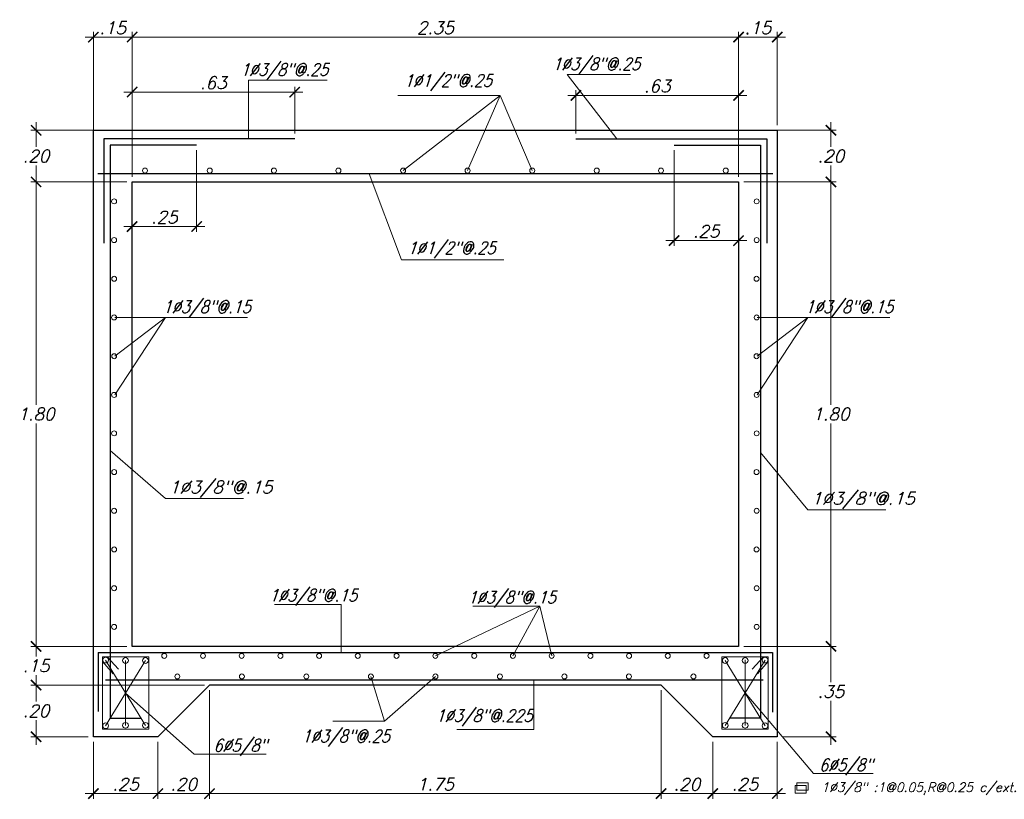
# Model space of a CAD drawing. Header units: metres. Extents: x -11 to 490, y -19 to 215.
# Tile 70 of 73: x 145 to 155, y 8 to 15. Entities that reach past the tile are written whole.
import ezdxf
from ezdxf.enums import TextEntityAlignment as Align

# ---------------------------------------------------------------- set-up
doc = ezdxf.new("R2010")
doc.units = ezdxf.units.M
doc.layers.add('Cimentación Corte', color=2, linetype='Continuous')
doc.layers.add('TABLEROS', color=4, linetype='Continuous')
doc.layers.add('COTAS', color=9, linetype='Continuous', lineweight=13)
doc.layers.add('LAYER2', color=1, linetype='Continuous', lineweight=20)
doc.styles.add('ROMANS', font='romans')
doc.styles.add('S', font='romans.shx', dxfattribs={"oblique": 15})
doc.styles.add('STYLE5', font='romans.shx', dxfattribs={"width": 0.8})
doc.dimstyles.new('1-25', dxfattribs={"dimtxt": 0.08, "dimasz": 0.09, "dimexe": 0.09, "dimexo": 0.15, "dimgap": 0.05, "dimtad": 1, "dimtih": 1, "dimtoh": 1, "dimlfac": 0.4, "dimzin": 4, "dimdsep": 46, "dimtxsty": 'S', "dimblk1": 'OBLIQUE', "dimblk2": 'OBLIQUE', "dimsah": 1, "dimcen": 0.06, "dimdle": 0.1, "dimclrd": 1, "dimclre": 1, "dimclrt": 3, "dimadec": 0, "dimazin": 0, "dimtfac": 1, "dimtix": 1, "dimtmove": 0, "dimatfit": 3, "dimldrblk": 'OBLIQUE', "dimfxl": 1, "dimtolj": 1, "dimtzin": 0, "dimarcsym": 0})

# ---------------------------------------------------------------- blocks, each defined once
blk = doc.blocks.new('_ARCHTICK')
at = {"color": 0, "linetype": 'ByBlock', "const_width": 0.15}
blk.add_lwpolyline([(-0.5, -0.5), (0.5, 0.5)], dxfattribs=at)
blk = doc.blocks.new('*D162')
at = {"layer": 'COTAS', "color": 8, "linetype": 'Continuous', "lineweight": 5, "ltscale": 0.02, "transparency": 16777216}
for p, q in [((147.1455, 14.0269), (147.1455, 13.2378)), ((146.5205, 13.6703), (146.5205, 13.2378)), ((146.4405, 13.2878), (147.2255, 13.2878))]:
    blk.add_line(p, q, dxfattribs=at)
at = {"layer": 'Defpoints', "color": 0, "lineweight": 5, "ltscale": 0.02, "transparency": 16777216}
for p in [(147.1455, 14.0769), (146.5205, 13.7203), (147.1455, 13.2878)]:
    blk.add_point(p, dxfattribs=at)
at = {"layer": 'COTAS', "color": 8, "lineweight": 5, "ltscale": 0.02, "transparency": 16777216, "xscale": 0.1, "yscale": 0.1, "zscale": 0.1, "rotation": 180}
blk.add_blockref('_ARCHTICK', (146.5205, 13.2878), dxfattribs=at)
at = {"layer": 'COTAS', "color": 8, "lineweight": 5, "ltscale": 0.02, "transparency": 16777216, "xscale": 0.1, "yscale": 0.1, "zscale": 0.1}
blk.add_blockref('_ARCHTICK', (147.1455, 13.2878), dxfattribs=at)
at = {"layer": 'COTAS', "color": 3, "ltscale": 0.02, "transparency": 16777216, "insert": (146.833, 13.3778), "char_height": 0.12, "attachment_point": 5, "style": 'S'}
blk.add_mtext('\\A1;.25', dxfattribs=at)
blk = doc.blocks.new('_Oblique')
at = {"color": 0, "linetype": 'ByBlock', "lineweight": -2}
blk.add_line((-0.5, -0.5), (0.5, 0.5), dxfattribs=at)
blk = doc.blocks.new('*D163')
at = {"layer": 'COTAS', "color": 251, "linetype": 'Continuous', "lineweight": 5, "ltscale": 0.02, "transparency": 16777216}
for p, q in [((146.5205, 13.7703), (146.5205, 14.6405)), ((148.0955, 14.1883), (148.0955, 14.6405)), ((146.4405, 14.5905), (148.1755, 14.5905))]:
    blk.add_line(p, q, dxfattribs=at)
at = {"layer": 'Defpoints', "color": 0, "linetype": 'Continuous', "lineweight": 5, "ltscale": 0.02, "transparency": 16777216}
for p in [(148.0955, 14.5905), (148.0955, 14.1383), (146.5205, 13.7203)]:
    blk.add_point(p, dxfattribs=at)
at = {"layer": 'COTAS', "color": 251, "linetype": 'Continuous', "lineweight": 5, "ltscale": 0.02, "transparency": 16777216, "xscale": 0.1, "yscale": 0.1, "zscale": 0.1, "rotation": 180}
blk.add_blockref('_ARCHTICK', (146.5205, 14.5905), dxfattribs=at)
at = {"layer": 'COTAS', "color": 251, "linetype": 'Continuous', "lineweight": 5, "ltscale": 0.02, "transparency": 16777216, "xscale": 0.1, "yscale": 0.1, "zscale": 0.1}
blk.add_blockref('_ARCHTICK', (148.0955, 14.5905), dxfattribs=at)
at = {"layer": 'COTAS', "color": 3, "linetype": 'Continuous', "lineweight": 5, "ltscale": 0.02, "transparency": 16777216, "insert": (147.308, 14.6805), "char_height": 0.12, "attachment_point": 5, "style": 'S'}
blk.add_mtext('\\A1;.63', dxfattribs=at)
blk = doc.blocks.new('*D164')
at = {"layer": 'COTAS', "color": 8, "linetype": 'Continuous', "lineweight": 5, "ltscale": 0.02, "transparency": 16777216}
for p, q in [((151.7705, 14.0269), (151.7705, 13.1012)), ((152.3955, 13.6703), (152.3955, 13.1012)), ((152.4755, 13.1512), (151.6905, 13.1512))]:
    blk.add_line(p, q, dxfattribs=at)
at = {"layer": 'Defpoints', "color": 0, "lineweight": 5, "ltscale": 0.02, "transparency": 16777216}
for p in [(151.7705, 14.0769), (152.3955, 13.7203), (151.7705, 13.1512)]:
    blk.add_point(p, dxfattribs=at)
at = {"layer": 'COTAS', "color": 8, "lineweight": 5, "ltscale": 0.02, "transparency": 16777216, "xscale": 0.1, "yscale": 0.1, "zscale": 0.1, "rotation": 180}
blk.add_blockref('_ARCHTICK', (151.7705, 13.1512), dxfattribs=at)
at = {"layer": 'COTAS', "color": 8, "lineweight": 5, "ltscale": 0.02, "transparency": 16777216, "xscale": 0.1, "yscale": 0.1, "zscale": 0.1}
blk.add_blockref('_ARCHTICK', (152.3955, 13.1512), dxfattribs=at)
at = {"layer": 'COTAS', "color": 3, "ltscale": 0.02, "transparency": 16777216, "insert": (152.083, 13.2412), "char_height": 0.12, "attachment_point": 5, "style": 'S'}
blk.add_mtext('\\A1;.25', dxfattribs=at)
blk = doc.blocks.new('*D165')
at = {"layer": 'COTAS', "color": 251, "linetype": 'Continuous', "lineweight": 5, "ltscale": 0.02, "transparency": 16777216}
for p, q in [((150.8205, 14.1883), (150.8205, 14.6086)), ((152.3955, 13.7703), (152.3955, 14.6086)), ((152.4755, 14.5586), (150.7405, 14.5586))]:
    blk.add_line(p, q, dxfattribs=at)
at = {"layer": 'Defpoints', "color": 0, "linetype": 'Continuous', "lineweight": 5, "ltscale": 0.02, "transparency": 16777216}
for p in [(150.8205, 14.5586), (150.8205, 14.1383), (152.3955, 13.7203)]:
    blk.add_point(p, dxfattribs=at)
at = {"layer": 'COTAS', "color": 251, "linetype": 'Continuous', "lineweight": 5, "ltscale": 0.02, "transparency": 16777216, "xscale": 0.1, "yscale": 0.1, "zscale": 0.1, "rotation": 180}
blk.add_blockref('_ARCHTICK', (150.8205, 14.5586), dxfattribs=at)
at = {"layer": 'COTAS', "color": 251, "linetype": 'Continuous', "lineweight": 5, "ltscale": 0.02, "transparency": 16777216, "xscale": 0.1, "yscale": 0.1, "zscale": 0.1}
blk.add_blockref('_ARCHTICK', (152.3955, 14.5586), dxfattribs=at)
at = {"layer": 'COTAS', "color": 3, "linetype": 'Continuous', "lineweight": 5, "ltscale": 0.02, "transparency": 16777216, "insert": (151.608, 14.6486), "char_height": 0.12, "attachment_point": 5, "style": 'S'}
blk.add_mtext('\\A1;.63', dxfattribs=at)
blk = doc.blocks.new('*D166')
at = {"layer": 'COTAS', "color": 8, "linetype": 'Continuous', "lineweight": 5, "ltscale": 0.02, "transparency": 16777216}
for p, q in [((146.4705, 14.2203), (145.5403, 14.2203)), ((145.5903, 14.3003), (145.5903, 14.0603)), ((145.5903, 13.6403), (145.5903, 13.8803)), ((146.4705, 13.7203), (145.5403, 13.7203))]:
    blk.add_line(p, q, dxfattribs=at)
at = {"layer": 'Defpoints', "color": 0, "lineweight": 5, "ltscale": 0.02, "transparency": 16777216}
for p in [(146.5205, 14.2203), (145.5903, 13.7203), (146.5205, 13.7203)]:
    blk.add_point(p, dxfattribs=at)
at = {"layer": 'COTAS', "color": 8, "lineweight": 5, "ltscale": 0.02, "transparency": 16777216, "xscale": 0.1, "yscale": 0.1, "zscale": 0.1}
for p, rotation in [((145.5903, 14.2203), 90), ((145.5903, 13.7203), 270)]:
    blk.add_blockref('_ARCHTICK', p, dxfattribs=dict(at, rotation=rotation))
at = {"layer": 'COTAS', "color": 3, "ltscale": 0.02, "transparency": 16777216, "insert": (145.5903, 13.9703), "char_height": 0.12, "attachment_point": 5, "style": 'S'}
blk.add_mtext('\\A1;.20', dxfattribs=at)
blk = doc.blocks.new('*D167')
at = {"layer": 'COTAS', "color": 251, "linetype": 'Continuous', "lineweight": 5, "ltscale": 0.02, "transparency": 16777216}
for p, q in [((145.5903, 13.8003), (145.5903, 11.5603)), ((146.4705, 13.7203), (145.5403, 13.7203)), ((145.5903, 9.1403), (145.5903, 11.3803)), ((146.4705, 9.2203), (145.5403, 9.2203))]:
    blk.add_line(p, q, dxfattribs=at)
at = {"layer": 'Defpoints', "color": 0, "linetype": 'Continuous', "lineweight": 5, "ltscale": 0.02, "transparency": 16777216}
for p in [(146.5205, 13.7203), (145.5903, 9.2203), (146.5205, 9.2203)]:
    blk.add_point(p, dxfattribs=at)
at = {"layer": 'COTAS', "color": 251, "linetype": 'Continuous', "lineweight": 5, "ltscale": 0.02, "transparency": 16777216, "xscale": 0.1, "yscale": 0.1, "zscale": 0.1}
for p, rotation in [((145.5903, 13.7203), 90), ((145.5903, 9.2203), 270)]:
    blk.add_blockref('_ARCHTICK', p, dxfattribs=dict(at, rotation=rotation))
at = {"layer": 'COTAS', "color": 3, "linetype": 'Continuous', "lineweight": 5, "ltscale": 0.02, "transparency": 16777216, "insert": (145.5903, 11.4703), "char_height": 0.12, "attachment_point": 5, "style": 'S'}
blk.add_mtext('\\A1;1.80', dxfattribs=at)
blk = doc.blocks.new('*D168')
at = {"layer": 'COTAS', "color": 251, "linetype": 'Continuous', "lineweight": 5, "ltscale": 0.02, "transparency": 16777216}
for p, q in [((145.5903, 9.3003), (145.5903, 9.1228)), ((146.4705, 9.2203), (145.5403, 9.2203)), ((145.5903, 8.7653), (145.5903, 8.9428)), ((147.2205, 8.8453), (145.5403, 8.8453))]:
    blk.add_line(p, q, dxfattribs=at)
at = {"layer": 'Defpoints', "color": 0, "linetype": 'Continuous', "lineweight": 5, "ltscale": 0.02, "transparency": 16777216}
for p in [(146.5205, 9.2203), (145.5903, 8.8453), (147.2705, 8.8453)]:
    blk.add_point(p, dxfattribs=at)
at = {"layer": 'COTAS', "color": 251, "linetype": 'Continuous', "lineweight": 5, "ltscale": 0.02, "transparency": 16777216, "xscale": 0.1, "yscale": 0.1, "zscale": 0.1}
for p, rotation in [((145.5903, 9.2203), 90), ((145.5903, 8.8453), 270)]:
    blk.add_blockref('_ARCHTICK', p, dxfattribs=dict(at, rotation=rotation))
at = {"layer": 'COTAS', "color": 3, "linetype": 'Continuous', "lineweight": 5, "ltscale": 0.02, "transparency": 16777216, "insert": (145.5903, 9.0328), "char_height": 0.12, "attachment_point": 5, "style": 'S'}
blk.add_mtext('\\A1;.15', dxfattribs=at)
blk = doc.blocks.new('*D169')
at = {"layer": 'COTAS', "color": 251, "linetype": 'Continuous', "lineweight": 5, "ltscale": 0.02, "transparency": 16777216}
for p, q in [((145.5903, 8.9253), (145.5903, 8.6853)), ((147.2205, 8.8453), (145.5403, 8.8453)), ((145.5903, 8.2653), (145.5903, 8.5053)), ((146.0955, 8.3453), (145.5403, 8.3453))]:
    blk.add_line(p, q, dxfattribs=at)
at = {"layer": 'Defpoints', "color": 0, "linetype": 'Continuous', "lineweight": 5, "ltscale": 0.02, "transparency": 16777216}
for p in [(147.2705, 8.8453), (145.5903, 8.3453), (146.1455, 8.3453)]:
    blk.add_point(p, dxfattribs=at)
at = {"layer": 'COTAS', "color": 251, "linetype": 'Continuous', "lineweight": 5, "ltscale": 0.02, "transparency": 16777216, "xscale": 0.1, "yscale": 0.1, "zscale": 0.1}
for p, rotation in [((145.5903, 8.8453), 90), ((145.5903, 8.3453), 270)]:
    blk.add_blockref('_ARCHTICK', p, dxfattribs=dict(at, rotation=rotation))
at = {"layer": 'COTAS', "color": 3, "linetype": 'Continuous', "lineweight": 5, "ltscale": 0.02, "transparency": 16777216, "insert": (145.5903, 8.5953), "char_height": 0.12, "attachment_point": 5, "style": 'S'}
blk.add_mtext('\\A1;.20', dxfattribs=at)
blk = doc.blocks.new('*D170')
at = {"layer": 'COTAS', "color": 251, "linetype": 'Continuous', "lineweight": 5, "ltscale": 0.02, "transparency": 16777216}
for p, q in [((152.4455, 14.2203), (153.3405, 14.2203)), ((153.2905, 14.3003), (153.2905, 14.0603)), ((153.2905, 13.6403), (153.2905, 13.8803)), ((152.4455, 13.7203), (153.3405, 13.7203))]:
    blk.add_line(p, q, dxfattribs=at)
at = {"layer": 'Defpoints', "color": 0, "linetype": 'Continuous', "lineweight": 5, "ltscale": 0.02, "transparency": 16777216}
for p in [(152.3955, 14.2203), (152.3955, 13.7203), (153.2905, 13.7203)]:
    blk.add_point(p, dxfattribs=at)
at = {"layer": 'COTAS', "color": 251, "linetype": 'Continuous', "lineweight": 5, "ltscale": 0.02, "transparency": 16777216, "xscale": 0.1, "yscale": 0.1, "zscale": 0.1}
for p, rotation in [((153.2905, 14.2203), 90), ((153.2905, 13.7203), 270)]:
    blk.add_blockref('_ARCHTICK', p, dxfattribs=dict(at, rotation=rotation))
at = {"layer": 'COTAS', "color": 3, "linetype": 'Continuous', "lineweight": 5, "ltscale": 0.02, "transparency": 16777216, "insert": (153.2905, 13.9703), "char_height": 0.12, "attachment_point": 5, "style": 'S'}
blk.add_mtext('\\A1;.20', dxfattribs=at)
blk = doc.blocks.new('*D171')
at = {"layer": 'COTAS', "color": 251, "linetype": 'Continuous', "lineweight": 5, "ltscale": 0.02, "transparency": 16777216}
for p, q in [((153.2905, 13.8003), (153.2905, 11.5603)), ((152.4455, 13.7203), (153.3405, 13.7203)), ((153.2905, 9.1403), (153.2905, 11.3803)), ((152.4455, 9.2203), (153.3405, 9.2203))]:
    blk.add_line(p, q, dxfattribs=at)
at = {"layer": 'Defpoints', "color": 0, "linetype": 'Continuous', "lineweight": 5, "ltscale": 0.02, "transparency": 16777216}
for p in [(152.3955, 13.7203), (152.3955, 9.2203), (153.2905, 9.2203)]:
    blk.add_point(p, dxfattribs=at)
at = {"layer": 'COTAS', "color": 251, "linetype": 'Continuous', "lineweight": 5, "ltscale": 0.02, "transparency": 16777216, "xscale": 0.1, "yscale": 0.1, "zscale": 0.1}
for p, rotation in [((153.2905, 13.7203), 90), ((153.2905, 9.2203), 270)]:
    blk.add_blockref('_ARCHTICK', p, dxfattribs=dict(at, rotation=rotation))
at = {"layer": 'COTAS', "color": 3, "linetype": 'Continuous', "lineweight": 5, "ltscale": 0.02, "transparency": 16777216, "insert": (153.2905, 11.4703), "char_height": 0.12, "attachment_point": 5, "style": 'S'}
blk.add_mtext('\\A1;1.80', dxfattribs=at)
blk = doc.blocks.new('*D172')
at = {"layer": 'COTAS', "color": 251, "linetype": 'Continuous', "lineweight": 5, "ltscale": 0.02, "transparency": 16777216}
for p, q in [((153.2905, 9.3003), (153.2905, 8.8728)), ((152.4455, 9.2203), (153.3405, 9.2203)), ((153.2905, 8.2653), (153.2905, 8.6928)), ((152.8205, 8.3453), (153.3405, 8.3453))]:
    blk.add_line(p, q, dxfattribs=at)
at = {"layer": 'Defpoints', "color": 0, "linetype": 'Continuous', "lineweight": 5, "ltscale": 0.02, "transparency": 16777216}
for p in [(152.3955, 9.2203), (152.7705, 8.3453), (153.2905, 8.3453)]:
    blk.add_point(p, dxfattribs=at)
at = {"layer": 'COTAS', "color": 251, "linetype": 'Continuous', "lineweight": 5, "ltscale": 0.02, "transparency": 16777216, "xscale": 0.1, "yscale": 0.1, "zscale": 0.1}
for p, rotation in [((153.2905, 9.2203), 90), ((153.2905, 8.3453), 270)]:
    blk.add_blockref('_ARCHTICK', p, dxfattribs=dict(at, rotation=rotation))
at = {"layer": 'COTAS', "color": 3, "linetype": 'Continuous', "lineweight": 5, "ltscale": 0.02, "transparency": 16777216, "insert": (153.2905, 8.7828), "char_height": 0.12, "attachment_point": 5, "style": 'S'}
blk.add_mtext('\\A1;.35', dxfattribs=at)
blk = doc.blocks.new('*D173')
at = {"layer": 'COTAS', "color": 251, "linetype": 'Continuous', "lineweight": 5, "ltscale": 0.02, "transparency": 16777216}
for p, q in [((146.1455, 8.2953), (146.1455, 7.744)), ((146.7705, 8.2953), (146.7705, 7.744)), ((146.0655, 7.794), (146.8505, 7.794))]:
    blk.add_line(p, q, dxfattribs=at)
at = {"layer": 'Defpoints', "color": 0, "linetype": 'Continuous', "lineweight": 5, "ltscale": 0.02, "transparency": 16777216}
for p in [(146.1455, 8.3453), (146.7705, 8.3453), (146.7705, 7.794)]:
    blk.add_point(p, dxfattribs=at)
at = {"layer": 'COTAS', "color": 251, "linetype": 'Continuous', "lineweight": 5, "ltscale": 0.02, "transparency": 16777216, "xscale": 0.1, "yscale": 0.1, "zscale": 0.1, "rotation": 180}
blk.add_blockref('_ARCHTICK', (146.1455, 7.794), dxfattribs=at)
at = {"layer": 'COTAS', "color": 251, "linetype": 'Continuous', "lineweight": 5, "ltscale": 0.02, "transparency": 16777216, "xscale": 0.1, "yscale": 0.1, "zscale": 0.1}
blk.add_blockref('_ARCHTICK', (146.7705, 7.794), dxfattribs=at)
at = {"layer": 'COTAS', "color": 3, "linetype": 'Continuous', "lineweight": 5, "ltscale": 0.02, "transparency": 16777216, "insert": (146.458, 7.884), "char_height": 0.12, "attachment_point": 5, "style": 'S'}
blk.add_mtext('\\A1;.25', dxfattribs=at)
blk = doc.blocks.new('*D174')
at = {"layer": 'COTAS', "color": 251, "linetype": 'Continuous', "lineweight": 5, "ltscale": 0.02, "transparency": 16777216}
for p, q in [((147.2705, 8.7953), (147.2705, 7.744)), ((146.7705, 8.2953), (146.7705, 7.744)), ((146.6905, 7.794), (147.3505, 7.794))]:
    blk.add_line(p, q, dxfattribs=at)
at = {"layer": 'Defpoints', "color": 0, "linetype": 'Continuous', "lineweight": 5, "ltscale": 0.02, "transparency": 16777216}
for p in [(147.2705, 8.8453), (146.7705, 8.3453), (147.2705, 7.794)]:
    blk.add_point(p, dxfattribs=at)
at = {"layer": 'COTAS', "color": 251, "linetype": 'Continuous', "lineweight": 5, "ltscale": 0.02, "transparency": 16777216, "xscale": 0.1, "yscale": 0.1, "zscale": 0.1, "rotation": 180}
blk.add_blockref('_ARCHTICK', (146.7705, 7.794), dxfattribs=at)
at = {"layer": 'COTAS', "color": 251, "linetype": 'Continuous', "lineweight": 5, "ltscale": 0.02, "transparency": 16777216, "xscale": 0.1, "yscale": 0.1, "zscale": 0.1}
blk.add_blockref('_ARCHTICK', (147.2705, 7.794), dxfattribs=at)
at = {"layer": 'COTAS', "color": 3, "linetype": 'Continuous', "lineweight": 5, "ltscale": 0.02, "transparency": 16777216, "insert": (147.0205, 7.884), "char_height": 0.12, "attachment_point": 5, "style": 'S'}
blk.add_mtext('\\A1;.20', dxfattribs=at)
blk = doc.blocks.new('*D175')
at = {"layer": 'COTAS', "color": 251, "linetype": 'Continuous', "lineweight": 5, "ltscale": 0.02, "transparency": 16777216}
for p, q in [((147.2705, 8.7953), (147.2705, 7.744)), ((151.6455, 8.7953), (151.6455, 7.744)), ((147.1905, 7.794), (151.7255, 7.794))]:
    blk.add_line(p, q, dxfattribs=at)
at = {"layer": 'Defpoints', "color": 0, "linetype": 'Continuous', "lineweight": 5, "ltscale": 0.02, "transparency": 16777216}
for p in [(147.2705, 8.8453), (151.6455, 8.8453), (151.6455, 7.794)]:
    blk.add_point(p, dxfattribs=at)
at = {"layer": 'COTAS', "color": 251, "linetype": 'Continuous', "lineweight": 5, "ltscale": 0.02, "transparency": 16777216, "xscale": 0.1, "yscale": 0.1, "zscale": 0.1, "rotation": 180}
blk.add_blockref('_ARCHTICK', (147.2705, 7.794), dxfattribs=at)
at = {"layer": 'COTAS', "color": 251, "linetype": 'Continuous', "lineweight": 5, "ltscale": 0.02, "transparency": 16777216, "xscale": 0.1, "yscale": 0.1, "zscale": 0.1}
blk.add_blockref('_ARCHTICK', (151.6455, 7.794), dxfattribs=at)
at = {"layer": 'COTAS', "color": 3, "linetype": 'Continuous', "lineweight": 5, "ltscale": 0.02, "transparency": 16777216, "insert": (149.458, 7.884), "char_height": 0.12, "attachment_point": 5, "style": 'S'}
blk.add_mtext('\\A1;1.75', dxfattribs=at)
blk = doc.blocks.new('*D176')
at = {"layer": 'COTAS', "color": 251, "linetype": 'Continuous', "lineweight": 5, "ltscale": 0.02, "transparency": 16777216}
for p, q in [((151.6455, 8.7953), (151.6455, 7.744)), ((152.1455, 8.2953), (152.1455, 7.744)), ((151.5655, 7.794), (152.2255, 7.794))]:
    blk.add_line(p, q, dxfattribs=at)
at = {"layer": 'Defpoints', "color": 0, "linetype": 'Continuous', "lineweight": 5, "ltscale": 0.02, "transparency": 16777216}
for p in [(151.6455, 8.8453), (152.1455, 8.3453), (152.1455, 7.794)]:
    blk.add_point(p, dxfattribs=at)
at = {"layer": 'COTAS', "color": 251, "linetype": 'Continuous', "lineweight": 5, "ltscale": 0.02, "transparency": 16777216, "xscale": 0.1, "yscale": 0.1, "zscale": 0.1, "rotation": 180}
blk.add_blockref('_ARCHTICK', (151.6455, 7.794), dxfattribs=at)
at = {"layer": 'COTAS', "color": 251, "linetype": 'Continuous', "lineweight": 5, "ltscale": 0.02, "transparency": 16777216, "xscale": 0.1, "yscale": 0.1, "zscale": 0.1}
blk.add_blockref('_ARCHTICK', (152.1455, 7.794), dxfattribs=at)
at = {"layer": 'COTAS', "color": 3, "linetype": 'Continuous', "lineweight": 5, "ltscale": 0.02, "transparency": 16777216, "insert": (151.8955, 7.884), "char_height": 0.12, "attachment_point": 5, "style": 'S'}
blk.add_mtext('\\A1;.20', dxfattribs=at)
blk = doc.blocks.new('*D177')
at = {"layer": 'COTAS', "color": 251, "linetype": 'Continuous', "lineweight": 5, "ltscale": 0.02, "transparency": 16777216}
for p, q in [((152.1455, 8.2953), (152.1455, 7.744)), ((152.7705, 8.2953), (152.7705, 7.744)), ((152.0655, 7.794), (152.8505, 7.794))]:
    blk.add_line(p, q, dxfattribs=at)
at = {"layer": 'Defpoints', "color": 0, "linetype": 'Continuous', "lineweight": 5, "ltscale": 0.02, "transparency": 16777216}
for p in [(152.1455, 8.3453), (152.7705, 8.3453), (152.7705, 7.794)]:
    blk.add_point(p, dxfattribs=at)
at = {"layer": 'COTAS', "color": 251, "linetype": 'Continuous', "lineweight": 5, "ltscale": 0.02, "transparency": 16777216, "xscale": 0.1, "yscale": 0.1, "zscale": 0.1, "rotation": 180}
blk.add_blockref('_ARCHTICK', (152.1455, 7.794), dxfattribs=at)
at = {"layer": 'COTAS', "color": 251, "linetype": 'Continuous', "lineweight": 5, "ltscale": 0.02, "transparency": 16777216, "xscale": 0.1, "yscale": 0.1, "zscale": 0.1}
blk.add_blockref('_ARCHTICK', (152.7705, 7.794), dxfattribs=at)
at = {"layer": 'COTAS', "color": 3, "linetype": 'Continuous', "lineweight": 5, "ltscale": 0.02, "transparency": 16777216, "insert": (152.458, 7.884), "char_height": 0.12, "attachment_point": 5, "style": 'S'}
blk.add_mtext('\\A1;.25', dxfattribs=at)
blk = doc.blocks.new('*D178')
at = {"layer": 'COTAS', "color": 251, "linetype": 'Continuous', "lineweight": 5, "ltscale": 0.02, "transparency": 16777216}
for p, q in [((146.1455, 13.7703), (146.1455, 15.1729)), ((146.5205, 13.7703), (146.5205, 15.1729)), ((146.0655, 15.1229), (146.6005, 15.1229))]:
    blk.add_line(p, q, dxfattribs=at)
at = {"layer": 'Defpoints', "color": 0, "linetype": 'Continuous', "lineweight": 5, "ltscale": 0.02, "transparency": 16777216}
for p in [(146.5205, 15.1229), (146.1455, 13.7203), (146.5205, 13.7203)]:
    blk.add_point(p, dxfattribs=at)
at = {"layer": 'COTAS', "color": 251, "linetype": 'Continuous', "lineweight": 5, "ltscale": 0.02, "transparency": 16777216, "xscale": 0.1, "yscale": 0.1, "zscale": 0.1, "rotation": 180}
blk.add_blockref('_ARCHTICK', (146.1455, 15.1229), dxfattribs=at)
at = {"layer": 'COTAS', "color": 251, "linetype": 'Continuous', "lineweight": 5, "ltscale": 0.02, "transparency": 16777216, "xscale": 0.1, "yscale": 0.1, "zscale": 0.1}
blk.add_blockref('_ARCHTICK', (146.5205, 15.1229), dxfattribs=at)
at = {"layer": 'COTAS', "color": 3, "linetype": 'Continuous', "lineweight": 5, "ltscale": 0.02, "transparency": 16777216, "insert": (146.333, 15.2129), "char_height": 0.12, "attachment_point": 5, "style": 'S'}
blk.add_mtext('\\A1;.15', dxfattribs=at)
blk = doc.blocks.new('*D179')
at = {"layer": 'COTAS', "color": 251, "linetype": 'Continuous', "lineweight": 5, "ltscale": 0.02, "transparency": 16777216}
for p, q in [((146.5205, 13.7703), (146.5205, 15.1729)), ((152.3955, 13.7703), (152.3955, 15.1729)), ((146.4405, 15.1229), (152.4755, 15.1229))]:
    blk.add_line(p, q, dxfattribs=at)
at = {"layer": 'Defpoints', "color": 0, "linetype": 'Continuous', "lineweight": 5, "ltscale": 0.02, "transparency": 16777216}
for p in [(152.3955, 15.1229), (146.5205, 13.7203), (152.3955, 13.7203)]:
    blk.add_point(p, dxfattribs=at)
at = {"layer": 'COTAS', "color": 251, "linetype": 'Continuous', "lineweight": 5, "ltscale": 0.02, "transparency": 16777216, "xscale": 0.1, "yscale": 0.1, "zscale": 0.1, "rotation": 180}
blk.add_blockref('_ARCHTICK', (146.5205, 15.1229), dxfattribs=at)
at = {"layer": 'COTAS', "color": 251, "linetype": 'Continuous', "lineweight": 5, "ltscale": 0.02, "transparency": 16777216, "xscale": 0.1, "yscale": 0.1, "zscale": 0.1}
blk.add_blockref('_ARCHTICK', (152.3955, 15.1229), dxfattribs=at)
at = {"layer": 'COTAS', "color": 3, "linetype": 'Continuous', "lineweight": 5, "ltscale": 0.02, "transparency": 16777216, "insert": (149.458, 15.2129), "char_height": 0.12, "attachment_point": 5, "style": 'S'}
blk.add_mtext('\\A1;2.35', dxfattribs=at)
blk = doc.blocks.new('*D180')
at = {"layer": 'COTAS', "color": 251, "linetype": 'Continuous', "lineweight": 5, "ltscale": 0.02, "transparency": 16777216}
for p, q in [((152.3955, 13.7703), (152.3955, 15.1729)), ((152.7705, 14.2703), (152.7705, 15.1729)), ((152.3155, 15.1229), (152.8505, 15.1229))]:
    blk.add_line(p, q, dxfattribs=at)
at = {"layer": 'Defpoints', "color": 0, "linetype": 'Continuous', "lineweight": 5, "ltscale": 0.02, "transparency": 16777216}
for p in [(152.7705, 15.1229), (152.7705, 14.2203), (152.3955, 13.7203)]:
    blk.add_point(p, dxfattribs=at)
at = {"layer": 'COTAS', "color": 251, "linetype": 'Continuous', "lineweight": 5, "ltscale": 0.02, "transparency": 16777216, "xscale": 0.1, "yscale": 0.1, "zscale": 0.1, "rotation": 180}
blk.add_blockref('_ARCHTICK', (152.3955, 15.1229), dxfattribs=at)
at = {"layer": 'COTAS', "color": 251, "linetype": 'Continuous', "lineweight": 5, "ltscale": 0.02, "transparency": 16777216, "xscale": 0.1, "yscale": 0.1, "zscale": 0.1}
blk.add_blockref('_ARCHTICK', (152.7705, 15.1229), dxfattribs=at)
at = {"layer": 'COTAS', "color": 3, "linetype": 'Continuous', "lineweight": 5, "ltscale": 0.02, "transparency": 16777216, "insert": (152.583, 15.2129), "char_height": 0.12, "attachment_point": 5, "style": 'S'}
blk.add_mtext('\\A1;.15', dxfattribs=at)

msp = doc.modelspace()

# ---------------------------------------------------------------- linework, layer by layer
at = {"layer": 'Cimentación Corte', "color": 251, "linetype": 'Continuous', "lineweight": 5}
for p, q in [((148.4103, 14.7067), (147.6488, 14.7067)), ((147.6488, 14.7067), (147.6488, 14.1383)), ((151.3474, 14.7611), (150.7338, 14.7611)), ((150.7338, 14.7611), (151.217, 14.1383)), ((150.0846, 14.5582), (149.0931, 14.5582)), ((150.0846, 14.5582), (149.1459, 13.8295)), ((150.0846, 14.5582), (149.7701, 13.8295)), ((150.0846, 14.5582), (150.3972, 13.8295)), ((149.1288, 12.9663), (148.8163, 13.7977)), ((150.1203, 12.9663), (149.1288, 12.9663)), ((146.8454, 12.405), (146.3528, 12.0323)), ((146.8454, 12.405), (146.3528, 11.6573)), ((146.3528, 12.405), (147.6394, 12.405)), ((153.0678, 12.405), (152.5753, 12.0323)), ((153.0678, 12.405), (152.5753, 11.6573)), ((152.5753, 12.405), (153.8619, 12.405)), ((146.8454, 10.6529), (146.3081, 11.1182)), ((153.0678, 10.5436), (152.6079, 11.1)), ((146.8454, 10.6529), (147.6008, 10.6529)), ((153.0678, 10.5436), (153.8232, 10.5436)), ((148.547, 9.6271), (148.547, 9.1582)), ((150.471, 9.6087), (149.4579, 9.1284)), ((150.471, 9.6087), (150.2099, 9.1284)), ((150.471, 9.6087), (150.5849, 9.1284)), ((148.9644, 8.4958), (148.8334, 8.9288)), ((148.9644, 8.4958), (149.4584, 8.9288)), ((150.4127, 8.4161), (150.4127, 8.8976)), ((148.4638, 8.4958), (148.9644, 8.4958)), ((149.6665, 8.4161), (150.4127, 8.4161))]:
    msp.add_line(p, q, dxfattribs=at)
at = {"layer": 'Cimentación Corte', "color": 4, "linetype": 'Continuous', "lineweight": 25}
for p, q in [((148.0955, 14.1383), (146.2455, 14.1383)), ((146.2455, 14.1383), (146.2455, 13.1273)), ((150.8205, 14.1383), (152.6705, 14.1383)), ((152.6705, 14.1383), (152.6705, 13.1273)), ((146.3081, 14.0769), (146.3081, 8.5256)), ((147.1455, 14.0769), (146.3081, 14.0769)), ((151.7705, 14.0769), (152.6079, 14.0769)), ((152.6079, 14.0769), (152.6079, 8.5256)), ((152.7283, 13.7988), (146.1877, 13.7988)), ((146.1916, 9.1613), (152.7244, 9.1613)), ((146.1916, 9.1613), (146.1916, 8.5907)), ((152.7244, 9.1613), (152.7244, 8.5816)), ((146.2619, 8.8976), (152.6323, 8.8976)), ((146.3081, 8.5256), (146.6069, 8.5256)), ((152.6079, 8.5256), (152.309, 8.5256))]:
    msp.add_line(p, q, dxfattribs=at)
at = {"layer": 'Cimentación Corte', "color": 8, "linetype": 'Continuous', "lineweight": 5}
for p, q in [((147.8984, 9.6271), (148.547, 9.6271)), ((149.8224, 9.6087), (150.471, 9.6087)), ((146.4566, 8.7669), (147.1212, 8.177)), ((152.4579, 8.7694), (153.1212, 7.9875)), ((147.1212, 8.177), (147.8179, 8.177)), ((153.1212, 7.9875), (153.7006, 7.9875))]:
    msp.add_line(p, q, dxfattribs=at)
at = {"layer": 'Cimentación Corte', "color": 9, "linetype": 'Continuous', "lineweight": 5}
for p, q in [((146.2332, 9.0742), (146.338, 8.9545)), ((146.2776, 9.1185), (146.3892, 9.0007)), ((152.6383, 9.1185), (152.5268, 9.0007)), ((152.6828, 9.0742), (152.578, 8.9545))]:
    msp.add_line(p, q, dxfattribs=at)
for points in [[(146.683, 9.1194), (146.233, 9.1194), (146.233, 8.4194), (146.683, 8.4194)], [(152.233, 9.1194), (152.683, 9.1194), (152.683, 8.4194), (152.233, 8.4194)]]:
    msp.add_lwpolyline(points, close=True, dxfattribs=at)
at = {"layer": 'Cimentación Corte', "color": 2, "linetype": 'Continuous', "lineweight": 5}
for points in [[(153.0518, 7.8711), (152.9425, 7.8711), (152.9425, 7.7995), (153.0518, 7.7995)], [(153.0689, 7.8984), (152.9596, 7.8984), (152.9596, 7.8268), (153.0689, 7.8268)]]:
    msp.add_lwpolyline(points, close=True, dxfattribs=at)
at = {"layer": 'Cimentación Corte', "color": 4, "linetype": 'Continuous', "lineweight": 5}
for centre, radius in [((146.645, 13.8295), 0.0242), ((147.2723, 13.8295), 0.0242), ((147.8943, 13.8295), 0.0242), ((148.5188, 13.8295), 0.0242), ((149.1459, 13.8295), 0.0242), ((149.7701, 13.8295), 0.0242), ((150.3972, 13.8295), 0.0242), ((151.0216, 13.8295), 0.0242), ((151.6437, 13.8295), 0.0242), ((152.271, 13.8295), 0.0242), ((146.3453, 13.5316), 0.0242), ((152.5707, 13.5316), 0.0242), ((146.3453, 13.1566), 0.0242), ((146.3453, 13.1566), 0.0242), ((152.5707, 13.1566), 0.0242), ((152.5707, 13.1566), 0.0242), ((146.3465, 12.7816), 0.0242), ((152.5695, 12.7816), 0.0242), ((146.3453, 12.4066), 0.0242), ((152.5707, 12.4066), 0.0242), ((146.3465, 12.0316), 0.0242), ((152.5695, 12.0316), 0.0242), ((146.3453, 11.6566), 0.0242), ((152.5707, 11.6566), 0.0242), ((146.3453, 11.2841), 0.0242), ((152.5707, 11.2841), 0.0242), ((146.3465, 10.9091), 0.0242), ((152.5695, 10.9091), 0.0242), ((146.3453, 10.5341), 0.0242), ((152.5707, 10.5341), 0.0242), ((146.3465, 10.1591), 0.0242), ((152.5695, 10.1591), 0.0242), ((146.3453, 9.7841), 0.0242), ((146.3453, 9.7841), 0.0242), ((152.5707, 9.7841), 0.0242), ((152.5707, 9.7841), 0.0242), ((146.3453, 9.4091), 0.0242), ((152.5707, 9.4091), 0.0242), ((146.2641, 9.0874), 0.028), ((146.4566, 9.0833), 0.028), ((146.6496, 9.0833), 0.028), ((146.8319, 9.1284), 0.0242), ((147.2069, 9.1284), 0.0242), ((147.5819, 9.1284), 0.0242), ((147.9569, 9.1284), 0.0242), ((148.3319, 9.1284), 0.0242), ((148.7069, 9.1284), 0.0242), ((149.0819, 9.1284), 0.0242), ((149.4579, 9.1284), 0.0242), ((149.8349, 9.1284), 0.0242), ((150.2099, 9.1284), 0.0242), ((150.5849, 9.1284), 0.0242), ((150.9599, 9.1284), 0.0242), ((151.3349, 9.1284), 0.0242), ((151.7099, 9.1284), 0.0242), ((152.0849, 9.1284), 0.0242), ((152.2664, 9.0833), 0.028), ((152.4594, 9.0833), 0.028), ((152.6519, 9.0874), 0.028), ((146.9584, 8.9288), 0.0242), ((147.5834, 8.9288), 0.0242), ((148.2084, 8.9288), 0.0242), ((148.8334, 8.9288), 0.0242), ((149.4584, 8.9288), 0.0242), ((150.0834, 8.9288), 0.0242), ((150.7084, 8.9288), 0.0242), ((151.3334, 8.9288), 0.0242), ((151.9584, 8.9288), 0.0242), ((146.2641, 8.4513), 0.028), ((146.4566, 8.4554), 0.028), ((146.6496, 8.4554), 0.028), ((152.2664, 8.4554), 0.028), ((152.4594, 8.4554), 0.028), ((152.6519, 8.4513), 0.028)]:
    msp.add_circle(centre, radius, dxfattribs=at)
at = {"layer": 'TABLEROS', "color": 251, "linetype": 'Continuous', "lineweight": 5}
for p, q in [((146.2641, 9.0874), (146.6496, 8.4554)), ((146.6496, 9.0833), (146.2641, 8.4513)), ((146.4566, 9.0833), (146.4566, 8.4554)), ((152.6519, 9.0874), (152.2664, 8.4554)), ((152.2664, 9.0833), (152.6519, 8.4513)), ((152.4594, 8.4554), (152.4594, 9.0913))]:
    msp.add_line(p, q, dxfattribs=at)
at = {"layer": 'TABLEROS', "color": 94, "linetype": 'Continuous', "lineweight": 25}
msp.add_lwpolyline([(146.1455, 14.2203), (152.7705, 14.2203), (152.7705, 8.3453), (152.1455, 8.3453), (151.6455, 8.8453), (147.2705, 8.8453), (146.7705, 8.3453), (146.1455, 8.3453), (146.1455, 14.2203)], dxfattribs=at)
msp.add_lwpolyline([(146.5205, 13.7203), (152.3955, 13.7203), (152.3955, 9.2203), (146.5205, 9.2203)], close=True, dxfattribs=at)

# ---------------------------------------------------------------- texts
at = {"color": 2, "style": 'STYLE5', "oblique": 18, "width": 0.85}
for s, p in [('1Ø3/8"@.25', (151.0149, 14.9224)), ('1Ø3/8"@.25', (147.9923, 14.868)), ('1Ø1/2"@.25', (149.5786, 14.762)), ('1Ø1/2"@.25', (149.6131, 13.1408)), ('1Ø3/8"@.15', (147.2424, 12.5699)), ('1Ø3/8"@.15', (153.4649, 12.5699)), ('1Ø3/8"@.15', (148.2729, 9.7751)), ('1Ø3/8"@.15', (150.1968, 9.7567)), ('1Ø3/8"@.225', (149.9287, 8.6088)), ('1Ø3/8"@.25', (148.5888, 8.4106)), ('6Ø5/8"', (147.5657, 8.3209)), ('6Ø5/8"', (153.4326, 8.1314))]:
    msp.add_text(s, height=0.12, dxfattribs=at).set_placement(p, align=Align.TOP_CENTER)
at = {"color": 2, "style": 'STYLE5', "oblique": 18}
for p in [(147.3756, 10.8228), (153.5981, 10.7135)]:
    msp.add_text('1Ø3/8"@.15', height=0.12, dxfattribs=at).set_placement(p, align=Align.TOP_CENTER)
at = {"layer": 'LAYER2', "color": 2, "linetype": 'Continuous', "style": 'ROMANS', "oblique": 15, "width": 0.98}
msp.add_text('1Ø3/8" :1@0.05,R@0.25 c/ext.', height=0.09, dxfattribs=at).set_placement((154.1451, 7.9008), align=Align.TOP_CENTER)

# ---------------------------------------------------------------- dimensions: what is measured, and where the dimension line sits
at = {"layer": 'COTAS', "color": 251, "linetype": 'Continuous', "lineweight": 5, "ltscale": 0.02}
for base, p1, p2, picture, middle in [((146.5205, 15.1229), (146.1455, 13.7203), (146.5205, 13.7203), '*D178', (146.333, 15.2129)), ((152.3955, 15.1229), (146.5205, 13.7203), (152.3955, 13.7203), '*D179', (149.458, 15.2129)), ((152.7705, 15.1229), (152.3955, 13.7203), (152.7705, 14.2203), '*D180', (152.583, 15.2129)), ((148.0955, 14.5905), (146.5205, 13.7203), (148.0955, 14.1383), '*D163', (147.308, 14.6805)), ((150.8205, 14.5586), (152.3955, 13.7203), (150.8205, 14.1383), '*D165', (151.608, 14.6486)), ((147.2705, 7.794), (146.7705, 8.3453), (147.2705, 8.8453), '*D174', (147.0205, 7.884)), ((151.6455, 7.794), (147.2705, 8.8453), (151.6455, 8.8453), '*D175', (149.458, 7.884)), ((152.1455, 7.794), (151.6455, 8.8453), (152.1455, 8.3453), '*D176', (151.8955, 7.884)), ((146.7705, 7.794), (146.1455, 8.3453), (146.7705, 8.3453), '*D173', (146.458, 7.884)), ((152.7705, 7.794), (152.1455, 8.3453), (152.7705, 8.3453), '*D177', (152.458, 7.884))]:
    dim = msp.add_linear_dim(base=base, p1=p1, p2=p2, dimstyle='1-25', override={"dimtxt": 0.12, "dimasz": 0.1, "dimexe": 0.05, "dimexo": 0.05, "dimgap": 0.03, "dimblk1": 'ARCHTICK', "dimblk2": 'ARCHTICK', "dimdle": 0.08, "dimclrd": 251, "dimclre": 251, "dimlwd": 5, "dimlwe": 5}, dxfattribs=at)
    dim.commit()
    dim.dimension.update_dxf_attribs({"geometry": picture, "text_midpoint": middle})
at = {"layer": 'COTAS', "ltscale": 0.02}
dim = msp.add_linear_dim(base=(145.5903, 13.7203), p1=(146.5205, 14.2203), p2=(146.5205, 13.7203), angle=90, dimstyle='1-25', override={"dimtxt": 0.12, "dimasz": 0.1, "dimexe": 0.05, "dimexo": 0.05, "dimgap": 0.03, "dimblk1": 'ARCHTICK', "dimblk2": 'ARCHTICK', "dimdle": 0.08, "dimclrd": 8, "dimclre": 8, "dimlwd": 5, "dimlwe": 5}, dxfattribs=at)
dim.commit()
dim.dimension.update_dxf_attribs({"geometry": '*D166', "text_midpoint": (145.5903, 13.9703)})
at = {"layer": 'COTAS', "color": 251, "linetype": 'Continuous', "lineweight": 5, "ltscale": 0.02}
for base, p1, p2, picture, middle in [((153.2905, 13.7203), (152.3955, 14.2203), (152.3955, 13.7203), '*D170', (153.2905, 13.9703)), ((145.5903, 9.2203), (146.5205, 13.7203), (146.5205, 9.2203), '*D167', (145.5903, 11.4703)), ((153.2905, 9.2203), (152.3955, 13.7203), (152.3955, 9.2203), '*D171', (153.2905, 11.4703)), ((145.5903, 8.8453), (146.5205, 9.2203), (147.2705, 8.8453), '*D168', (145.5903, 9.0328)), ((153.2905, 8.3453), (152.3955, 9.2203), (152.7705, 8.3453), '*D172', (153.2905, 8.7828)), ((145.5903, 8.3453), (147.2705, 8.8453), (146.1455, 8.3453), '*D169', (145.5903, 8.5953))]:
    dim = msp.add_linear_dim(base=base, p1=p1, p2=p2, angle=90, dimstyle='1-25', override={"dimtxt": 0.12, "dimasz": 0.1, "dimexe": 0.05, "dimexo": 0.05, "dimgap": 0.03, "dimblk1": 'ARCHTICK', "dimblk2": 'ARCHTICK', "dimdle": 0.08, "dimclrd": 251, "dimclre": 251, "dimlwd": 5, "dimlwe": 5}, dxfattribs=at)
    dim.commit()
    dim.dimension.update_dxf_attribs({"geometry": picture, "text_midpoint": middle})
at = {"layer": 'COTAS', "ltscale": 0.02}
for base, p1, p2, picture, middle in [((147.1455, 13.2878), (146.5205, 13.7203), (147.1455, 14.0769), '*D162', (146.833, 13.3778)), ((151.7705, 13.1512), (152.3955, 13.7203), (151.7705, 14.0769), '*D164', (152.083, 13.2412))]:
    dim = msp.add_linear_dim(base=base, p1=p1, p2=p2, dimstyle='1-25', override={"dimtxt": 0.12, "dimasz": 0.1, "dimexe": 0.05, "dimexo": 0.05, "dimgap": 0.03, "dimblk1": 'ARCHTICK', "dimblk2": 'ARCHTICK', "dimdle": 0.08, "dimclrd": 8, "dimclre": 8, "dimlwd": 5, "dimlwe": 5}, dxfattribs=at)
    dim.commit()
    dim.dimension.update_dxf_attribs({"geometry": picture, "text_midpoint": middle})

doc.saveas('drawing.dxf')
